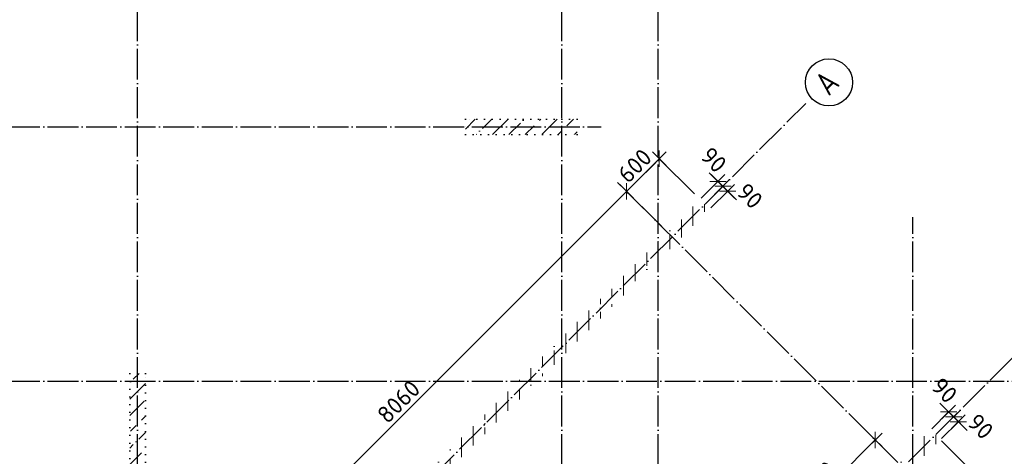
# Model space of a CAD drawing. Header units: millimetres. Extents: x -3495 to 109513, y -3287 to 62337.
# Tile 10 of 41: x 6871 to 19638, y 17527 to 23192. Entities that reach past the tile are written whole.
import ezdxf

# ---------------------------------------------------------------- set-up
doc = ezdxf.new("R2010")
doc.units = ezdxf.units.MM
doc.header["$PDMODE"] = 65
for name, pattern in [('______11', [500, 400, -50, 0, -50]), ('______5', [1100, 800, -100, 100, -100]), ('______9', [100, 0, -100])]:
    doc.linetypes.add(name, pattern=pattern)
for name, color, linetype, lineweight in [('Колонна (2)', 7, 'Continuous', 35), ('Размерная линия_ общее', 7, 'Continuous', 13), ('Стена_ общее', 7, 'Continuous', 35)]:
    doc.layers.add(name, color=color, linetype=linetype, lineweight=lineweight)
doc.layers.add('Осевая линия_ общее', color=7, linetype='______5', lineweight=13, true_color=0xa0a0a0)
doc.styles.add('ISOCPEUR', font='ISOCPEUR')
doc.dimstyles.new('DIMSTYLE_11', dxfattribs={"dimtxt": 220, "dimasz": 250, "dimexe": 0, "dimexo": 0, "dimgap": 110, "dimtad": 2, "dimdec": 0, "dimrnd": 5, "dimzin": 12, "dimdsep": 46, "dimtxsty": 'ISOCPEUR', "dimblk1": 'ALL_ML_STRICH', "dimblk2": 'ALL_ML_STRICH', "dimsah": 1, "dimcen": 0, "dimclrd": 7, "dimclre": 256, "dimclrt": 7, "dimadec": 0, "dimazin": 0, "dimtfac": 1, "dimtdec": 0, "dimtix": 1, "dimtmove": 2, "dimatfit": 3, "dimfxl": 0, "dimtvp": 1.2, "dimtzin": 0, "dimlwd": 0, "dimlwe": -3, "dimarcsym": 0})
doc.dimstyles.new('DIMSTYLE_3', dxfattribs={"dimtxt": 220, "dimasz": 250, "dimexe": 0, "dimexo": 0, "dimgap": 110, "dimtad": 2, "dimdec": 0, "dimrnd": 5, "dimzin": 12, "dimdsep": 46, "dimtxsty": 'ISOCPEUR', "dimblk1": 'ALL_ML_STRICH', "dimblk2": 'ALL_ML_STRICH', "dimsah": 1, "dimcen": 0, "dimclrd": 7, "dimclre": 256, "dimclrt": 7, "dimadec": 0, "dimazin": 0, "dimtfac": 1, "dimtdec": 0, "dimtix": 1, "dimtmove": 2, "dimatfit": 3, "dimfxl": 0, "dimtzin": 0, "dimlwd": 0, "dimlwe": -3, "dimarcsym": 0})
pattern_1 = [(45, (0, 0), (-212.132, 212.132), [400, -50, 0, -50]), (45, (-106.07, 106.07), (-212.132, 212.132), [800, -100, 100, -100])]
pattern_2 = [(90, (0, 0), (-300, 2e-14), [400, -50, 0, -50]), (90, (-150, 2e-14), (-300, 2e-14), [800, -100, 100, -100])]

# ---------------------------------------------------------------- blocks, each defined once
blk = doc.blocks.new('ALL_ML_STRICH')
at = {"color": 0, "linetype": 'ByBlock', "lineweight": -2}
for p, q in [((-1, 0), (0.5, 0)), ((-0.3, -0.3), (0.3, 0.3)), ((0, -0.5), (0, 0.5))]:
    blk.add_line(p, q, dxfattribs=at)
blk = doc.blocks.new('*D130')
at = {"layer": 'DEFPOINTS', "color": 7, "linetype": 'Continuous', "lineweight": 13, "transparency": 33554687}
for p in [(18066, 17637), (16621, 16396), (17007, 16010)]:
    blk.add_point(p, dxfattribs=at)
at = {"layer": 'Размерная линия_ общее', "color": 7, "linetype": 'Continuous', "lineweight": -2, "transparency": 33554687}
blk.add_line((16621, 16396), (17964, 17739), dxfattribs=at)
at = {"layer": 'Размерная линия_ общее', "color": 253, "linetype": 'Continuous', "lineweight": -2, "true_color": 0xa0a0a0, "transparency": 33554687}
for p, q in [((18052, 17652), (17964, 17739)), ((16992, 16024), (16621, 16396))]:
    blk.add_line(p, q, dxfattribs=at)
at = {"layer": 'Размерная линия_ общее', "color": 7, "linetype": 'Continuous', "lineweight": 13, "transparency": 33554687, "xscale": 250, "yscale": 250, "zscale": 250}
for p, rotation in [((17964, 17739), 45), ((16621, 16396), 225)]:
    blk.add_blockref('ALL_ML_STRICH', p, dxfattribs=dict(at, rotation=rotation))
at = {"layer": 'Размерная линия_ общее', "color": 7, "linetype": 'Continuous', "lineweight": 13, "transparency": 33554687, "insert": (17203, 17204), "char_height": 220, "width": 880, "attachment_point": 5, "rotation": 45, "style": 'ISOCPEUR'}
blk.add_mtext('\\A1;{1900}', dxfattribs=at)
blk = doc.blocks.new('*D142')
at = {"layer": 'DEFPOINTS', "color": 7, "linetype": 'Continuous', "lineweight": 13, "transparency": 33554687}
for p in [(18810, 17742), (18385, 17318), (19106, 16598)]:
    blk.add_point(p, dxfattribs=at)
at = {"layer": 'Размерная линия_ общее', "color": 253, "linetype": 'Continuous', "lineweight": -2, "true_color": 0xa0a0a0, "transparency": 33554687}
for p, q in [((18824, 17728), (19530, 17022)), ((18400, 17304), (19106, 16598))]:
    blk.add_line(p, q, dxfattribs=at)
at = {"layer": 'Размерная линия_ общее', "color": 7, "linetype": 'Continuous', "lineweight": -2, "transparency": 33554687}
blk.add_line((19106, 16598), (19530, 17022), dxfattribs=at)
at = {"layer": 'Размерная линия_ общее', "color": 7, "linetype": 'Continuous', "lineweight": 13, "transparency": 33554687, "xscale": 250, "yscale": 250, "zscale": 250}
for p, rotation in [((19530, 17022), 44.99999999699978), ((19106, 16598), 224.9999999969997)]:
    blk.add_blockref('ALL_ML_STRICH', p, dxfattribs=dict(at, rotation=rotation))
at = {"layer": 'Размерная линия_ общее', "color": 7, "linetype": 'Continuous', "lineweight": 13, "transparency": 33554687, "insert": (19212, 16931), "char_height": 220, "width": 660, "attachment_point": 5, "rotation": 45, "style": 'ISOCPEUR'}
blk.add_mtext('\\A1;{600}', dxfattribs=at)
blk = doc.blocks.new('*D148')
at = {"layer": 'DEFPOINTS', "color": 7, "linetype": 'Continuous', "lineweight": 13, "transparency": 33554687}
for p in [(19042, 17975), (18748, 17807), (18811, 17744)]:
    blk.add_point(p, dxfattribs=at)
at = {"layer": 'Размерная линия_ общее', "color": 253, "linetype": 'Continuous', "lineweight": -2, "true_color": 0xa0a0a0, "transparency": 33554687}
for p, q in [((18762, 17822), (18979, 18039)), ((18825, 17758), (19042, 17975))]:
    blk.add_line(p, q, dxfattribs=at)
at = {"layer": 'Размерная линия_ общее', "color": 7, "linetype": 'Continuous', "lineweight": -2, "transparency": 33554687}
blk.add_line((19042, 17975), (18979, 18039), dxfattribs=at)
at = {"layer": 'Размерная линия_ общее', "color": 7, "linetype": 'Continuous', "lineweight": 13, "transparency": 33554687, "xscale": 250, "yscale": 250, "zscale": 250}
for p, rotation in [((19042, 17975), 314.9999999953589), ((18979, 18039), 134.9999999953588)]:
    blk.add_blockref('ALL_ML_STRICH', p, dxfattribs=dict(at, rotation=rotation))
at = {"layer": 'Размерная линия_ общее', "color": 7, "linetype": 'Continuous', "lineweight": 13, "transparency": 33554687, "insert": (19329, 17914), "char_height": 220, "width": 440, "attachment_point": 5, "rotation": 315, "style": 'ISOCPEUR'}
blk.add_mtext('\\A1;{90}', dxfattribs=at)
blk = doc.blocks.new('*D149')
at = {"layer": 'DEFPOINTS', "color": 7, "linetype": 'Continuous', "lineweight": 13, "transparency": 33554687}
for p in [(18979, 18039), (18684, 17871), (18748, 17807)]:
    blk.add_point(p, dxfattribs=at)
at = {"layer": 'Размерная линия_ общее', "color": 253, "linetype": 'Continuous', "lineweight": -2, "true_color": 0xa0a0a0, "transparency": 33554687}
for p, q in [((18698, 17885), (18915, 18102)), ((18762, 17822), (18979, 18039))]:
    blk.add_line(p, q, dxfattribs=at)
at = {"layer": 'Размерная линия_ общее', "color": 7, "linetype": 'Continuous', "lineweight": -2, "transparency": 33554687}
blk.add_line((18979, 18039), (18915, 18102), dxfattribs=at)
at = {"layer": 'Размерная линия_ общее', "color": 7, "linetype": 'Continuous', "lineweight": 13, "transparency": 33554687, "xscale": 250, "yscale": 250, "zscale": 250}
for p, rotation in [((18979, 18039), 314.9999999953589), ((18915, 18102), 134.9999999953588)]:
    blk.add_blockref('ALL_ML_STRICH', p, dxfattribs=dict(at, rotation=rotation))
at = {"layer": 'Размерная линия_ общее', "color": 7, "linetype": 'Continuous', "lineweight": 13, "transparency": 33554687, "insert": (18861, 18382), "char_height": 220, "width": 440, "attachment_point": 5, "rotation": 315, "style": 'ISOCPEUR'}
blk.add_mtext('\\A1;{90}', dxfattribs=at)
blk = doc.blocks.new('*D150')
at = {"layer": 'DEFPOINTS', "color": 7, "linetype": 'Continuous', "lineweight": 13, "transparency": 33554687}
for p in [(16051, 20966), (15756, 20799), (15820, 20735)]:
    blk.add_point(p, dxfattribs=at)
at = {"layer": 'Размерная линия_ общее', "color": 253, "linetype": 'Continuous', "lineweight": -2, "true_color": 0xa0a0a0, "transparency": 33554687}
for p, q in [((15771, 20813), (15988, 21030)), ((15834, 20749), (16051, 20966))]:
    blk.add_line(p, q, dxfattribs=at)
at = {"layer": 'Размерная линия_ общее', "color": 7, "linetype": 'Continuous', "lineweight": -2, "transparency": 33554687}
blk.add_line((16051, 20966), (15988, 21030), dxfattribs=at)
at = {"layer": 'Размерная линия_ общее', "color": 7, "linetype": 'Continuous', "lineweight": 13, "transparency": 33554687, "yscale": 250, "zscale": 250}
for p, xscale, rotation in [((16051, 20966), 250.0000000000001, 314.9999999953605), ((15988, 21030), 250, 134.9999999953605)]:
    blk.add_blockref('ALL_ML_STRICH', p, dxfattribs=dict(at, xscale=xscale, rotation=rotation))
at = {"layer": 'Размерная линия_ общее', "color": 7, "linetype": 'Continuous', "lineweight": 13, "transparency": 33554687, "insert": (16338, 20905), "char_height": 220, "width": 440, "attachment_point": 5, "rotation": 315, "style": 'ISOCPEUR'}
blk.add_mtext('\\A1;{90}', dxfattribs=at)
blk = doc.blocks.new('*D151')
at = {"layer": 'DEFPOINTS', "color": 7, "linetype": 'Continuous', "lineweight": 13, "transparency": 33554687}
for p in [(15988, 21030), (15693, 20862), (15756, 20799)]:
    blk.add_point(p, dxfattribs=at)
at = {"layer": 'Размерная линия_ общее', "color": 253, "linetype": 'Continuous', "lineweight": -2, "true_color": 0xa0a0a0, "transparency": 33554687}
for p, q in [((15707, 20876), (15924, 21093)), ((15771, 20813), (15988, 21030))]:
    blk.add_line(p, q, dxfattribs=at)
at = {"layer": 'Размерная линия_ общее', "color": 7, "linetype": 'Continuous', "lineweight": -2, "transparency": 33554687}
blk.add_line((15988, 21030), (15924, 21093), dxfattribs=at)
at = {"layer": 'Размерная линия_ общее', "color": 7, "linetype": 'Continuous', "lineweight": 13, "transparency": 33554687, "yscale": 250, "zscale": 250}
for p, xscale, rotation in [((15988, 21030), 250.0000000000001, 314.9999999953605), ((15924, 21093), 250, 134.9999999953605)]:
    blk.add_blockref('ALL_ML_STRICH', p, dxfattribs=dict(at, xscale=xscale, rotation=rotation))
at = {"layer": 'Размерная линия_ общее', "color": 7, "linetype": 'Continuous', "lineweight": 13, "transparency": 33554687, "insert": (15869, 21373), "char_height": 220, "width": 440, "attachment_point": 5, "rotation": 315, "style": 'ISOCPEUR'}
blk.add_mtext('\\A1;{90}', dxfattribs=at)
blk = doc.blocks.new('*D153')
at = {"layer": 'DEFPOINTS', "color": 7, "linetype": 'Continuous', "lineweight": 13, "transparency": 33554687}
for p in [(15267, 20436), (9040, 15265), (9568, 14737)]:
    blk.add_point(p, dxfattribs=at)
at = {"layer": 'Размерная линия_ общее', "color": 7, "linetype": 'Continuous', "lineweight": -2, "transparency": 33554687}
blk.add_line((9040, 15265), (14739, 20964), dxfattribs=at)
at = {"layer": 'Размерная линия_ общее', "color": 253, "linetype": 'Continuous', "lineweight": -2, "true_color": 0xa0a0a0, "transparency": 33554687}
for p, q in [((15196, 20507), (14739, 20964)), ((9497, 14808), (9040, 15265))]:
    blk.add_line(p, q, dxfattribs=at)
at = {"layer": 'Размерная линия_ общее', "color": 7, "linetype": 'Continuous', "lineweight": 13, "transparency": 33554687, "xscale": 250, "yscale": 250, "zscale": 250}
for p, rotation in [((14739, 20964), 44.99999999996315), ((9040, 15265), 224.9999999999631)]:
    blk.add_blockref('ALL_ML_STRICH', p, dxfattribs=dict(at, rotation=rotation))
at = {"layer": 'Размерная линия_ общее', "color": 7, "linetype": 'Continuous', "lineweight": 13, "transparency": 33554687, "insert": (11784, 18236), "char_height": 220, "width": 880, "attachment_point": 5, "rotation": 45, "style": 'ISOCPEUR'}
blk.add_mtext('\\A1;{8060}', dxfattribs=at)
blk = doc.blocks.new('*D154')
at = {"layer": 'DEFPOINTS', "color": 7, "linetype": 'Continuous', "lineweight": 13, "transparency": 33554687}
for p in [(14739, 20964), (15691, 20861), (15267, 20436)]:
    blk.add_point(p, dxfattribs=at)
at = {"layer": 'Размерная линия_ общее', "color": 7, "linetype": 'Continuous', "lineweight": -2, "transparency": 33554687}
blk.add_line((14739, 20964), (15164, 21388), dxfattribs=at)
at = {"layer": 'Размерная линия_ общее', "color": 253, "linetype": 'Continuous', "lineweight": -2, "true_color": 0xa0a0a0, "transparency": 33554687}
for p, q in [((15621, 20931), (15164, 21388)), ((15196, 20507), (14739, 20964))]:
    blk.add_line(p, q, dxfattribs=at)
at = {"layer": 'Размерная линия_ общее', "color": 7, "linetype": 'Continuous', "lineweight": 13, "transparency": 33554687, "xscale": 250, "yscale": 250, "zscale": 250}
for p, rotation in [((15164, 21388), 44.99999999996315), ((14739, 20964), 224.9999999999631)]:
    blk.add_blockref('ALL_ML_STRICH', p, dxfattribs=dict(at, rotation=rotation))
at = {"layer": 'Размерная линия_ общее', "color": 7, "linetype": 'Continuous', "lineweight": 13, "transparency": 33554687, "insert": (14846, 21297), "char_height": 220, "width": 660, "attachment_point": 5, "rotation": 45, "style": 'ISOCPEUR'}
blk.add_mtext('\\A1;{600}', dxfattribs=at)
blk = doc.blocks.new('СЛОЖНЫЙ_ОБЪЕКТ_9')
at = {"layer": 'Осевая линия_ общее', "color": 253, "linetype": '______11', "lineweight": -3, "true_color": 0xa0a0a0, "transparency": 33554687}
for p, q in [((8400, -2590), (8400, 47490)), ((13900, -2590), (13900, 47490)), ((15150, -2590), (15150, 40000)), ((552, 5594), (17063, 22105)), ((-2770, 21800), (14410, 21800)), ((21087, 14617), (14624, 21080)), ((18450, -2590), (18450, 20630)), ((3543, 2603), (20054, 19114)), ((-2770, 18500), (20260, 18500))]:
    blk.add_line(p, q, dxfattribs=at)
at = {"layer": 'Осевая линия_ общее', "color": 7, "linetype": 'Continuous', "lineweight": 25, "transparency": 33554687}
blk.add_circle((17364, 22378), 306, dxfattribs=at)
at = {"layer": 'Осевая линия_ общее', "color": 7, "linetype": 'Continuous', "lineweight": 25, "transparency": 33554687, "insert": (17361, 22191), "char_height": 300, "width": 392.65, "attachment_point": 7, "rotation": 45, "style": 'ISOCPEUR'}
blk.add_mtext('\\W0.82;А', dxfattribs=at)

msp = doc.modelspace()

# ---------------------------------------------------------------- hatches: boundary and pattern name
at = {"layer": 'Колонна (2)', "lineweight": 18, "transparency": 33554687}
h = msp.add_hatch(dxfattribs=at)
h.set_pattern_fill('__________539', color=256, scale=100, style=0, pattern_type=2)
h.set_pattern_definition(pattern_1)
h.paths.add_polyline_path([(12650, 21700), (14100, 21700), (14100, 21900), (12650, 21900)], flags=0)
h = msp.add_hatch(dxfattribs=at)
h.set_pattern_fill('__________539', color=256, scale=100, style=0, pattern_type=2)
h.set_pattern_definition(pattern_1)
h.paths.add_polyline_path([(8300, 18600), (8300, 17150), (8500, 17150), (8500, 18600)], flags=0)
at = {"layer": 'Стена_ общее', "linetype": 'Continuous', "lineweight": 18, "transparency": 33554687}
h = msp.add_hatch(dxfattribs=at)
h.set_pattern_fill('__________541', scale=100, style=0, pattern_type=2)
h.set_pattern_definition(pattern_2)
h.paths.add_polyline_path([(15691.3, 20860.7), (9511.2, 14680.6), (9638.5, 14553.3), (15818.6, 20733.4)], flags=0)
h = msp.add_hatch(dxfattribs=at)
h.set_pattern_fill('__________541', scale=100, style=0, pattern_type=2)
h.set_pattern_definition(pattern_2)
h.paths.add_polyline_path([(17056.1, 15988.7), (18809.7, 17742.4), (18682.4, 17869.6), (16882.8, 16070.1), (17010.1, 15942.8), (17027.8, 15960.5), (16992.4, 15995.8), (17020.7, 16024.1)], flags=0)

# ---------------------------------------------------------------- linework, layer by layer
at = {"layer": 'Колонна (2)', "color": 7, "linetype": '______9', "lineweight": -3, "transparency": 33554687}
for p, q in [((14100, 21900), (12650, 21900)), ((12650, 21900), (12650, 21700)), ((14100, 21700), (14100, 21900)), ((12650, 21700), (14100, 21700)), ((8300, 18600), (8300, 17150)), ((8500, 18600), (8300, 18600)), ((8500, 17150), (8500, 18600))]:
    msp.add_line(p, q, dxfattribs=at)

# ---------------------------------------------------------------- block references
at = {"layer": 'Осевая линия_ общее', "color": 253, "linetype": '______11', "lineweight": -3, "true_color": 0xa0a0a0, "transparency": 33554687}
msp.add_blockref('СЛОЖНЫЙ_ОБЪЕКТ_9', (0, 0), dxfattribs=at)

# ---------------------------------------------------------------- dimensions: what is measured, and where the dimension line sits
at = {"layer": 'Размерная линия_ общее', "color": 7, "linetype": 'Continuous', "lineweight": 13, "transparency": 33554687}
for base, p1, p2, angle, dimstyle, picture, middle in [((15163.6, 21388.5), (15196.4, 20507.1), (15620.6, 20931.4), 45, 'DIMSTYLE_11', '*D154', (14846.1, 21297.3)), ((15924, 21093.4), (15770.6, 20812.7), (15707, 20876.3), 135, 'DIMSTYLE_11', '*D151', (15869.5, 21373.3)), ((14739.3, 20964.2), (9497.1, 14807.9), (15196.4, 20507.1), 45, 'DIMSTYLE_3', '*D153', (11784.3, 18235.5)), ((15987.7, 21029.8), (15834.3, 20749.1), (15770.6, 20812.7), 135, 'DIMSTYLE_11', '*D150', (16338.3, 20904.8)), ((18915.1, 18102.3), (18761.7, 17821.6), (18698, 17885.3), 135, 'DIMSTYLE_11', '*D149', (18860.5, 18382.3)), ((18978.7, 18038.7), (18825.3, 17758), (18761.7, 17821.6), 135, 'DIMSTYLE_11', '*D148', (19329.4, 17913.8)), ((17964.2, 17739.3), (16992.4, 16024.1), (18052, 17651.6), 45, 'DIMSTYLE_3', '*D130', (17202.6, 17204)), ((19529.8, 17022.3), (18399.6, 17304), (18823.8, 17728.2), 45, 'DIMSTYLE_11', '*D142', (19212.3, 16931))]:
    dim = msp.add_linear_dim(base=base, p1=p1, p2=p2, angle=angle, dimstyle=dimstyle, override={"dimpost": '<>', "dimclrd": 7, "dimclre": 253, "dimclrt": 7, "dimlwd": 0, "dimlwe": 65533}, dxfattribs=at)
    dim.commit()
    dim.dimension.update_dxf_attribs({"geometry": picture, "text_midpoint": middle, "dimtype": 160})

doc.saveas('drawing.dxf')
